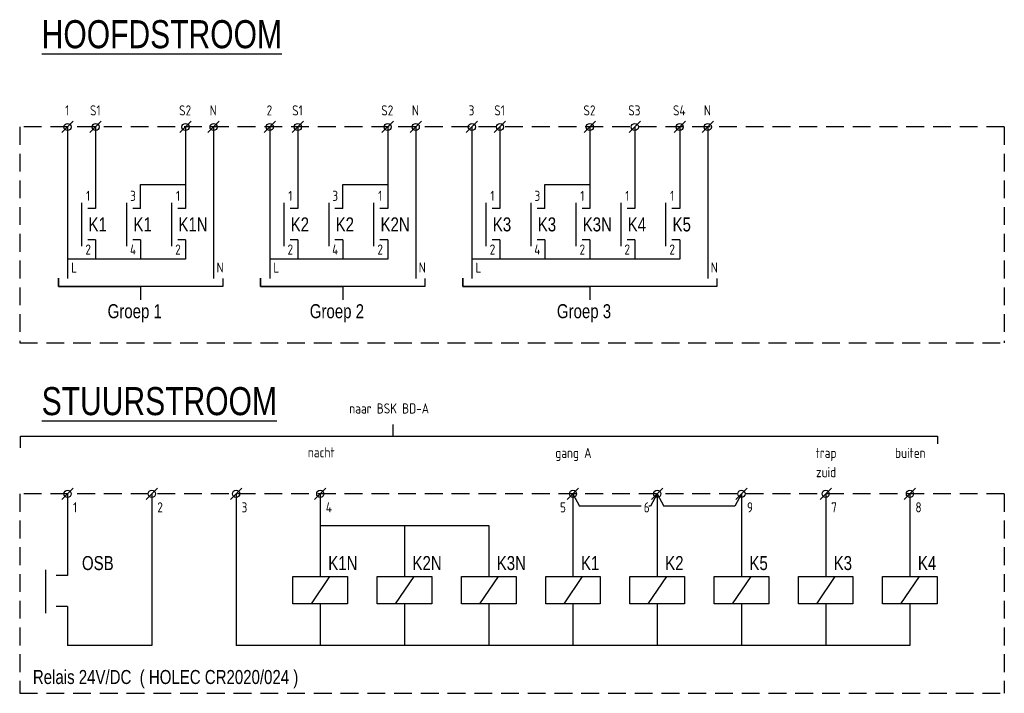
# Model space of a CAD drawing. Header units: millimetres. Extents: x -11937 to 214890, y -181324 to 108665.
# Tile 31 of 47: x -11937 to 5597, y -4353 to 7647. Entities that reach past the tile are written whole.
import ezdxf
from ezdxf.enums import TextEntityAlignment as Align

# ---------------------------------------------------------------- set-up
doc = ezdxf.new("R2010")
doc.units = ezdxf.units.MM
doc.header["$LTSCALE"] = 100
doc.linetypes.add('HIDDEN', pattern=[9.525, 6.35, -3.175])
doc.layers.add('EL$1--_', color=3, linetype='Continuous')
doc.layers.add('INST', color=1, linetype='Continuous')
doc.styles.add('ISO18', font='ISO', dxfattribs={"width": 0.9, "height": 1.8})
doc.styles.add('SMAL', font='B-GBP.SHX', dxfattribs={"width": 0.8})

# ---------------------------------------------------------------- blocks, each defined once
blk = doc.blocks.new('X-KLEM')
at = {"layer": 'INST'}
blk.add_line((-1.01, -1.01), (1.01, 1.01), dxfattribs=at)
blk.add_circle((0, 0), 0.638, dxfattribs=at)

msp = doc.modelspace()

# ---------------------------------------------------------------- linework, layer by layer
at = {"layer": 'EL$1--_', "color": 10, "linetype": 'HIDDEN', "ltscale": 0.5}
for p, q in [((-11937, 5736), (-11937, 1891)), ((5597, 5736), (-11937, 5736)), ((5597, 5736), (5597, 1891)), ((-11937, 1891), (5597, 1891)), ((-11937, -800), (-11937, -4353)), ((5597, -800), (-11937, -800)), ((5597, -800), (5597, -4353)), ((-11937, -4353), (5597, -4353))]:
    msp.add_line(p, q, dxfattribs=at)
at = {"layer": 'EL$1--_'}
for points in [[(-11084, 5736), (-11084, 3037)], [(-10584, 5736), (-10584, 4284)], [(-8984, 5736), (-8984, 4284)], [(-8484, 5736), (-8484, 3037)], [(-7484, 5736), (-7484, 3037)], [(-6984, 5736), (-6984, 4284)], [(-5384, 5736), (-5384, 4284)], [(-4884, 5736), (-4884, 3037)], [(-3884, 5736), (-3884, 3037)], [(-3384, 5736), (-3384, 4284)], [(-1784, 5736), (-1784, 4284)], [(-984, 5736), (-984, 4284)], [(-184, 5736), (-184, 4284)], [(316, 5736), (316, 3037)], [(-9784, 4284), (-9784, 4712), (-8984, 4712)], [(-6184, 4284), (-6184, 4712), (-5384, 4712)], [(-2584, 4284), (-2584, 4712), (-1784, 4712)], [(-10834, 4384), (-10834, 3613)], [(-10034, 4384), (-10034, 3613)], [(-9234, 4384), (-9234, 3613)], [(-7234, 4384), (-7234, 3613)], [(-6434, 4384), (-6434, 3613)], [(-5634, 4384), (-5634, 3613)], [(-3634, 4384), (-3634, 3613)], [(-2834, 4384), (-2834, 3613)], [(-2034, 4384), (-2034, 3613)], [(-1234, 4384), (-1234, 3613)], [(-434, 4384), (-434, 3613)], [(-10584, 3727), (-10584, 3382)], [(-9784, 3727), (-9784, 3382)], [(-8984, 3727), (-8984, 3382)], [(-6984, 3727), (-6984, 3382)], [(-6184, 3727), (-6184, 3382)], [(-5384, 3727), (-5384, 3382)], [(-3384, 3727), (-3384, 3382)], [(-2584, 3727), (-2584, 3382)], [(-1784, 3727), (-1784, 3382)], [(-984, 3727), (-984, 3382)], [(-184, 3727), (-184, 3382)], [(-8984, 3382), (-11084, 3382)], [(-5384, 3382), (-7484, 3382)], [(-184, 3382), (-3884, 3382)], [(-5289, 229), (-5289, 437)], [(-11920, 20), (-11920, 229), (4408, 229), (4408, 89)], [(-11084, -800), (-11084, -2252)], [(-9584, -800), (-9584, -3500)], [(-8084, -800), (-8084, -3500)], [(-6584, -800), (-6584, -2273)], [(-2084, -800), (-2084, -2273)], [(-2084, -800), (-1967, -1021)], [(-584, -800), (-702, -1021)], [(-584, -800), (-584, -2273)], [(-584, -800), (-467, -1021)], [(916, -800), (798, -1021)], [(916, -800), (916, -2273)], [(2416, -800), (2416, -2273)], [(3916, -800), (3916, -2273)], [(-869, -1021), (-1967, -1021)], [(-702, -1021), (-736, -1021)], [(798, -1021), (-467, -1021)], [(-6584, -1363), (-3584, -1363)], [(-5084, -1363), (-5084, -2273)], [(-3584, -1363), (-3584, -2273)], [(-11477, -2152), (-11477, -2923)], [(-6419, -2273), (-6749, -2759)], [(-4919, -2273), (-5249, -2759)], [(-3419, -2273), (-3749, -2759)], [(-1919, -2273), (-2249, -2759)], [(-419, -2273), (-749, -2759)], [(1081, -2273), (751, -2759)], [(2581, -2273), (2251, -2759)], [(4081, -2273), (3751, -2759)], [(-6584, -2759), (-6584, -3500)], [(-5084, -2759), (-5084, -3500)], [(-3584, -2759), (-3584, -3500)], [(-2084, -2759), (-2084, -3500)], [(-584, -2759), (-584, -3500)], [(916, -2759), (916, -3500)], [(2416, -2759), (2416, -3500)], [(3916, -2759), (3916, -3500)], [(-11084, -2809), (-11084, -3500)], [(3916, -3500), (-8084, -3500)]]:
    msp.add_lwpolyline(points, dxfattribs=at)
at = {"layer": 'EL$1--_', "color": 7}
for points in [[(-10584, 4284), (-10722, 4284)], [(-9784, 4284), (-9922, 4284)], [(-8984, 4284), (-9122, 4284)], [(-6984, 4284), (-7122, 4284)], [(-6184, 4284), (-6322, 4284)], [(-5384, 4284), (-5522, 4284)], [(-3384, 4284), (-3522, 4284)], [(-2584, 4284), (-2722, 4284)], [(-1784, 4284), (-1922, 4284)], [(-984, 4284), (-1122, 4284)], [(-184, 4284), (-322, 4284)], [(-10584, 3727), (-10722, 3727)], [(-9784, 3727), (-9922, 3727)], [(-8984, 3727), (-9122, 3727)], [(-6984, 3727), (-7122, 3727)], [(-6184, 3727), (-6322, 3727)], [(-5384, 3727), (-5522, 3727)], [(-3384, 3727), (-3522, 3727)], [(-2584, 3727), (-2722, 3727)], [(-1784, 3727), (-1922, 3727)], [(-984, 3727), (-1122, 3727)], [(-184, 3727), (-322, 3727)], [(-11084, -2252), (-11287, -2252)], [(-11084, -2809), (-11287, -2809)], [(-9584, -3500), (-11084, -3500)]]:
    msp.add_lwpolyline(points, dxfattribs=at)
at = {"layer": 'EL$1--_', "color": 1}
for points in [[(-8322, 3038), (-8322, 2893), (-11246, 2893), (-11246, 3045), (-11246, 2893), (-9784, 2893), (-9784, 2656)], [(-4722, 3038), (-4722, 2893), (-7646, 2893), (-7646, 3045), (-7646, 2893), (-6184, 2893), (-6184, 2656)], [(478, 3038), (478, 2893), (-4046, 2893), (-4046, 3045), (-4046, 2893), (-1784, 2893), (-1784, 2656)]]:
    msp.add_lwpolyline(points, dxfattribs=at)
at = {"layer": 'EL$1--_'}
for points in [[(-7070, -2273), (-6098, -2273), (-6098, -2759), (-7070, -2759)], [(-5570, -2273), (-4598, -2273), (-4598, -2759), (-5570, -2759)], [(-4070, -2273), (-3098, -2273), (-3098, -2759), (-4070, -2759)], [(-2570, -2273), (-1598, -2273), (-1598, -2759), (-2570, -2759)], [(-1070, -2273), (-98, -2273), (-98, -2759), (-1070, -2759)], [(430, -2273), (1402, -2273), (1402, -2759), (430, -2759)], [(1930, -2273), (2902, -2273), (2902, -2759), (1930, -2759)], [(3430, -2273), (4402, -2273), (4402, -2759), (3430, -2759)]]:
    msp.add_lwpolyline(points, close=True, dxfattribs=at)

# ---------------------------------------------------------------- block references
at = {"layer": 'EL$1--_', "xscale": 100, "yscale": 100, "zscale": 100, "rotation": 180}
for p in [(-11084, 5736), (-10584, 5736), (-8984, 5736), (-8484, 5736), (-7484, 5736), (-6984, 5736), (-5384, 5736), (-4884, 5736), (-3884, 5736), (-3384, 5736), (-1784, 5736), (-984, 5736), (-184, 5736), (316, 5736), (-11084, -800), (-9584, -800), (-8084, -800), (-6584, -800), (-2084, -800), (-584, -800), (916, -800), (2416, -800), (3916, -800)]:
    msp.add_blockref('X-KLEM', p, dxfattribs=at)

# ---------------------------------------------------------------- texts
at = {"layer": 'EL$1--_', "color": 4, "style": 'SMAL', "width": 0.8}
for s, p in [('%%UHOOFDSTROOM', (-11545, 7139)), ('%%USTUURSTROOM', (-11545, 602))]:
    msp.add_text(s, height=500, dxfattribs=at).set_placement(p)
at = {"layer": 'EL$1--_', "style": 'ISO18', "width": 0.9}
for s, p in [('1', (-11091, 5941)), ('S1', (-10591, 5941)), ('S2', (-8991, 5941)), ('N', (-8491, 5942)), ('2', (-7491, 5941)), ('S1', (-6991, 5941)), ('S2', (-5391, 5941)), ('N', (-4891, 5942)), ('3', (-3891, 5941)), ('S1', (-3391, 5941)), ('S2', (-1791, 5941)), ('S3', (-991, 5941)), ('S4', (-191, 5941)), ('N', (309, 5942)), ('1', (-10718, 4419)), ('3', (-9918, 4419)), ('1', (-9118, 4419)), ('1', (-7118, 4419)), ('3', (-6318, 4419)), ('1', (-5518, 4419)), ('1', (-3518, 4419)), ('3', (-2718, 4419)), ('1', (-1918, 4419)), ('1', (-1118, 4419)), ('1', (-318, 4419)), ('2', (-10718, 3463)), ('4', (-9918, 3463)), ('2', (-9118, 3463)), ('2', (-7118, 3463)), ('4', (-6318, 3463)), ('2', (-5518, 3463)), ('2', (-3518, 3463)), ('4', (-2718, 3463)), ('2', (-1918, 3463)), ('2', (-1118, 3463)), ('2', (-318, 3463)), ('L', (-10968, 3142)), ('N', (-8368, 3142)), ('L', (-7368, 3142)), ('N', (-4768, 3142)), ('L', (-3768, 3142)), ('N', (432, 3142)), ('naar BSK BD-A', (-5357, 631)), ('nacht', (-6567, -149)), ('gang A', (-2077, -160)), ('trap', (2423, -160)), ('buiten', (3923, -160)), ('zuid', (2423, -503))]:
    msp.add_text(s, height=180, dxfattribs=at).set_placement(p, align=Align.CENTER)
at = {"layer": 'EL$1--_'}
for s, height, style, width, p in [('K1', 250, 'SMAL', 0.8, (-10711, 3875)), ('K1', 250, 'SMAL', 0.8, (-9911, 3875)), ('K1N', 250, 'SMAL', 0.8, (-9111, 3875)), ('K2', 250, 'SMAL', 0.8, (-7111, 3875)), ('K2', 250, 'SMAL', 0.8, (-6311, 3875)), ('K2N', 250, 'SMAL', 0.8, (-5511, 3875)), ('K3', 250, 'SMAL', 0.8, (-3511, 3875)), ('K3', 250, 'SMAL', 0.8, (-2711, 3875)), ('K3N', 250, 'SMAL', 0.8, (-1911, 3875)), ('K4', 250, 'SMAL', 0.8, (-1111, 3875)), ('K5', 250, 'SMAL', 0.8, (-311, 3875)), ('Groep 1', 250, 'SMAL', 0.8, (-10371, 2329)), ('Groep 2', 250, 'SMAL', 0.8, (-6771, 2329)), ('Groep 3', 250, 'SMAL', 0.8, (-2371, 2329)), ('1', 180, 'ISO18', 0.9, (-10986, -1130)), ('2', 180, 'ISO18', 0.9, (-9486, -1130)), ('3', 180, 'ISO18', 0.9, (-7986, -1130)), ('4', 180, 'ISO18', 0.9, (-6486, -1130)), ('5', 180, 'ISO18', 0.9, (-2315, -1130)), ('6', 180, 'ISO18', 0.9, (-824, -1130)), ('9', 180, 'ISO18', 0.9, (1014, -1130)), ('7', 180, 'ISO18', 0.9, (2514, -1130)), ('8', 180, 'ISO18', 0.9, (4014, -1130)), ('OSB', 250, 'SMAL', 0.8, (-10828, -2158)), ('K1N', 250, 'SMAL', 0.8, (-6442, -2158)), ('K2N', 250, 'SMAL', 0.8, (-4942, -2158)), ('K3N', 250, 'SMAL', 0.8, (-3442, -2158)), ('K1', 250, 'SMAL', 0.8, (-1942, -2158)), ('K2', 250, 'SMAL', 0.8, (-442, -2158)), ('K5', 250, 'SMAL', 0.8, (1058, -2158)), ('K3', 250, 'SMAL', 0.8, (2558, -2158)), ('K4', 250, 'SMAL', 0.8, (4058, -2158)), ('Relais 24V/DC  ( HOLEC CR2020/024 )', 250, 'SMAL', 0.8, (-11702, -4188))]:
    msp.add_text(s, height=height, dxfattribs=dict(at, style=style, width=width)).set_placement(p)

doc.saveas('drawing.dxf')
